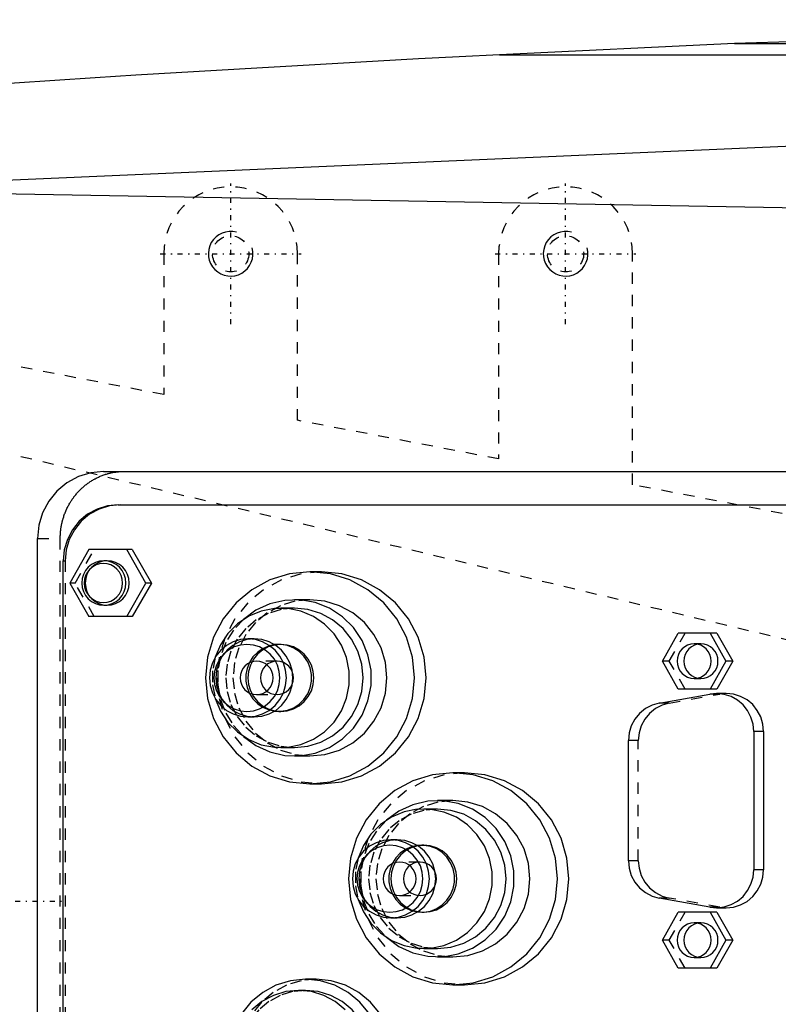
# Model space of a CAD drawing. Extents: x -706 to 156, y -125 to 125.
# Tile 8 of 12: x -469 to -401, y -9 to 79. Entities that reach past the tile are written whole.
import ezdxf

# ---------------------------------------------------------------- set-up
doc = ezdxf.new("R2010")
doc.units = 0
doc.linetypes.add('CENTER', pattern=[1.5, 0.45, -0.5, 0.05, -0.5])
doc.linetypes.add('DASHED', pattern=[2, 1, -1])
for name, color, linetype in [('AM_0', 7, 'CONTINUOUS'), ('AM_10', 7, 'CONTINUOUS'), ('AM_3', 7, 'DASHED'), ('AM_7', 7, 'CENTER')]:
    doc.layers.add(name, color=color, linetype=linetype)

msp = doc.modelspace()

# ---------------------------------------------------------------- linework, layer by layer
at = {"layer": 'AM_0', "color": 7, "linetype": 'CONTINUOUS'}
for p, q in [((-340.312, 78.973), (-404.878, 76.83)), ((-404.878, 76.83), (-425.922, 75.83)), ((-404.878, 76.83), (-188.61, 76.83)), ((-425.922, 75.83), (-184.846, 75.83)), ((-345.217, 69.995), (-575.217, 59.995)), ((-489.327, 63.73), (-392.031, 61.982)), ((-461.38, 38.5), (-364.781, 38.5)), ((-460.076, 35.5), (-366.346, 35.5)), ((-467.288, -32.5), (-467.288, 32.5)), ((-462.707, 31.5), (-464.413, 28.5)), ((-458.81, 31.5), (-462.707, 31.5)), ((-457.59, 28.5), (-459.295, 31.5)), ((-458.81, 31.5), (-457.105, 28.5)), ((-465, -30.5), (-465, 30.5)), ((-461.054, 30.5), (-461.357, 30.5)), ((-441.857, 29.5), (-442.899, 29.5)), ((-464.413, 28.5), (-462.707, 25.5)), ((-459.295, 25.5), (-457.59, 28.5)), ((-457.105, 28.5), (-458.81, 25.5)), ((-457.105, 28.5), (-457.59, 28.5)), ((-461.357, 26.5), (-461.054, 26.5)), ((-442.899, 27), (-444.288, 27)), ((-444.288, 26.25), (-445.503, 26.25)), ((-458.81, 25.5), (-462.707, 25.5)), ((-411.332, 21.5), (-409.91, 24)), ((-406.46, 24), (-409.91, 24)), ((-407.067, 24), (-405.646, 21.5)), ((-406.46, 24), (-405.038, 21.5)), ((-447.882, 23.5), (-448.455, 23.5)), ((-445.503, 23), (-445.694, 23)), ((-409.91, 19), (-411.332, 21.5)), ((-405.646, 21.5), (-407.067, 19)), ((-405.038, 21.5), (-406.46, 19)), ((-405.038, 21.5), (-405.646, 21.5)), ((-411.613, 17.735), (-407.083, 18.546)), ((-406.46, 19), (-409.91, 19)), ((-405.616, 18.598), (-406.502, 18.598)), ((-445.694, 17), (-445.503, 17)), ((-448.455, 16.5), (-447.882, 16.5)), ((-403.153, 15.198), (-403.153, 2.802)), ((-402.268, 15.198), (-403.153, 15.198)), ((-402.268, 15.198), (-402.268, 2.802)), ((-414.38, 3.613), (-414.38, 14.387)), ((-445.503, 13.75), (-444.288, 13.75)), ((-444.288, 13), (-442.899, 13)), ((-429.055, 11.5), (-430.097, 11.5)), ((-442.899, 10.5), (-441.857, 10.5)), ((-430.097, 9), (-431.486, 9)), ((-431.486, 8.25), (-432.702, 8.25)), ((-435.081, 5.5), (-435.654, 5.5)), ((-432.702, 5), (-432.893, 5)), ((-402.268, 2.802), (-403.153, 2.802)), ((-407.083, -0.546), (-411.613, 0.265)), ((-406.502, -0.598), (-405.616, -0.598)), ((-435.654, -1.5), (-435.081, -1.5)), ((-432.893, -1), (-432.702, -1)), ((-411.332, -3.5), (-409.91, -1)), ((-406.46, -1), (-409.91, -1)), ((-407.067, -1), (-405.646, -3.5)), ((-406.46, -1), (-405.038, -3.5)), ((-409.91, -6), (-411.332, -3.5)), ((-405.646, -3.5), (-407.067, -6)), ((-405.038, -3.5), (-406.46, -6)), ((-405.038, -3.5), (-405.646, -3.5)), ((-432.702, -4.25), (-431.486, -4.25)), ((-431.486, -5), (-430.097, -5)), ((-406.46, -6), (-409.91, -6)), ((-442.349, -7), (-443.304, -7)), ((-430.097, -7.5), (-429.055, -7.5)), ((-443.304, -8), (-443.912, -8))]:
    msp.add_line(p, q, dxfattribs=at)
for points in [[(-461.38, 38.5), (-462.532, 38.385), (-463.641, 38.043), (-464.662, 37.489), (-465.558, 36.743), (-466.293, 35.833), (-466.839, 34.796), (-467.175, 33.671), (-467.288, 32.5)], [(-460.076, 35.5), (-461.037, 35.404), (-461.96, 35.119), (-462.812, 34.657), (-463.558, 34.036), (-464.17, 33.278), (-464.625, 32.413), (-464.905, 31.475), (-465, 30.5)], [(-461.054, 26.5), (-460.669, 26.538), (-460.3, 26.652), (-459.959, 26.837), (-459.661, 27.086), (-459.416, 27.389), (-459.234, 27.735), (-459.122, 28.11), (-459.084, 28.5), (-459.122, 28.89), (-459.234, 29.265), (-459.416, 29.611), (-459.661, 29.914), (-459.959, 30.163), (-460.3, 30.348), (-460.669, 30.462), (-461.054, 30.5)], [(-441.857, 10.5), (-440.031, 10.683), (-438.276, 11.223), (-436.659, 12.101), (-435.241, 13.282), (-434.078, 14.722), (-433.213, 16.365), (-432.681, 18.147), (-432.501, 20), (-432.681, 21.853), (-433.213, 23.635), (-434.078, 25.278), (-435.241, 26.718), (-436.659, 27.899), (-438.276, 28.777), (-440.031, 29.317), (-441.857, 29.5)], [(-448.86, 14.761), (-447.746, 13.944), (-446.495, 13.368), (-445.155, 13.056), (-443.782, 13.019), (-442.429, 13.259), (-441.149, 13.768), (-439.994, 14.524), (-439.01, 15.497), (-438.235, 16.649), (-437.701, 17.935), (-437.428, 19.302), (-437.428, 20.698), (-437.701, 22.065), (-438.235, 23.351), (-439.01, 24.503), (-439.994, 25.476), (-441.149, 26.232), (-442.429, 26.741), (-443.782, 26.981), (-445.155, 26.944), (-446.495, 26.632), (-447.746, 26.056), (-448.86, 25.239)], [(-442.899, 13), (-441.554, 13.135), (-440.261, 13.533), (-439.069, 14.18), (-438.024, 15.05), (-437.167, 16.111), (-436.53, 17.321), (-436.137, 18.634), (-436.005, 20), (-436.137, 21.366), (-436.53, 22.679), (-437.167, 23.889), (-438.024, 24.95), (-439.069, 25.82), (-440.261, 26.467), (-441.554, 26.865), (-442.899, 27)], [(-451.384, 18.155), (-450.917, 17.027), (-450.244, 16.013), (-449.388, 15.152), (-448.384, 14.477), (-447.27, 14.013), (-446.088, 13.778), (-444.884, 13.782), (-443.703, 14.023), (-442.591, 14.494), (-441.591, 15.175), (-440.741, 16.041), (-440.072, 17.059), (-439.612, 18.189), (-439.378, 19.389), (-439.378, 20.611), (-439.612, 21.811), (-440.072, 22.941), (-440.741, 23.959), (-441.591, 24.825), (-442.591, 25.506), (-443.703, 25.977), (-444.884, 26.218), (-446.088, 26.222), (-447.27, 25.987), (-448.384, 25.523), (-449.388, 24.848), (-450.244, 23.987), (-450.917, 22.973), (-451.384, 21.845)], [(-444.288, 13.75), (-443.087, 13.87), (-441.932, 14.226), (-440.868, 14.803), (-439.936, 15.581), (-439.17, 16.528), (-438.601, 17.608), (-438.251, 18.781), (-438.133, 20), (-438.251, 21.219), (-438.601, 22.392), (-439.17, 23.472), (-439.936, 24.419), (-440.868, 25.197), (-441.932, 25.774), (-443.087, 26.13), (-444.288, 26.25)], [(-447.882, 16.5), (-447.21, 16.567), (-446.563, 16.766), (-445.967, 17.09), (-445.445, 17.525), (-445.016, 18.056), (-444.698, 18.661), (-444.502, 19.317), (-444.435, 20), (-444.502, 20.683), (-444.698, 21.339), (-445.016, 21.944), (-445.445, 22.475), (-445.967, 22.91), (-446.563, 23.234), (-447.21, 23.433), (-447.882, 23.5)], [(-446.068, 17.024), (-445.479, 17.008), (-444.899, 17.111), (-444.35, 17.329), (-443.855, 17.652), (-443.433, 18.07), (-443.101, 18.564), (-442.872, 19.115), (-442.755, 19.701), (-442.755, 20.299), (-442.872, 20.885), (-443.101, 21.436), (-443.433, 21.93), (-443.855, 22.348), (-444.35, 22.671), (-444.899, 22.889), (-445.479, 22.992), (-446.068, 22.976)], [(-445.503, 17), (-444.927, 17.058), (-444.373, 17.228), (-443.862, 17.506), (-443.414, 17.879), (-443.047, 18.333), (-442.774, 18.852), (-442.606, 19.415), (-442.549, 20), (-442.606, 20.585), (-442.774, 21.148), (-443.047, 21.667), (-443.414, 22.121), (-443.862, 22.494), (-444.373, 22.772), (-444.927, 22.942), (-445.503, 23)], [(-408.185, 23.019), (-408.47, 22.93), (-408.733, 22.786), (-408.963, 22.593), (-409.152, 22.359), (-409.292, 22.091), (-409.378, 21.802), (-409.408, 21.5), (-409.378, 21.198), (-409.292, 20.909), (-409.152, 20.641), (-408.963, 20.407), (-408.733, 20.214), (-408.47, 20.07), (-408.185, 19.981)], [(-444.479, 19.442), (-444.4, 19.716), (-444.373, 20), (-444.4, 20.284), (-444.479, 20.558)], [(-403.153, 15.198), (-403.216, 15.853), (-403.402, 16.484), (-403.704, 17.066), (-404.111, 17.579), (-404.608, 18.002), (-405.175, 18.32), (-405.793, 18.521), (-406.437, 18.597), (-407.083, 18.546)], [(-402.268, 15.198), (-402.332, 15.861), (-402.523, 16.499), (-402.832, 17.087), (-403.248, 17.602), (-403.756, 18.025), (-404.335, 18.339), (-404.963, 18.533), (-405.616, 18.598)], [(-411.613, 17.735), (-412.255, 17.552), (-412.848, 17.243), (-413.37, 16.821), (-413.798, 16.302), (-414.117, 15.708), (-414.314, 15.061), (-414.38, 14.387)], [(-429.055, -7.5), (-427.23, -7.317), (-425.475, -6.777), (-423.857, -5.899), (-422.44, -4.718), (-421.276, -3.278), (-420.411, -1.635), (-419.879, 0.147), (-419.699, 2), (-419.879, 3.853), (-420.411, 5.635), (-421.276, 7.278), (-422.44, 8.718), (-423.857, 9.899), (-425.475, 10.777), (-427.23, 11.317), (-429.055, 11.5)], [(-436.058, -3.239), (-434.944, -4.056), (-433.693, -4.632), (-432.354, -4.944), (-430.98, -4.981), (-429.627, -4.741), (-428.347, -4.232), (-427.192, -3.476), (-426.208, -2.503), (-425.433, -1.351), (-424.899, -0.065), (-424.627, 1.302), (-424.627, 2.698), (-424.899, 4.065), (-425.433, 5.351), (-426.208, 6.503), (-427.192, 7.476), (-428.347, 8.232), (-429.627, 8.741), (-430.98, 8.981), (-432.354, 8.944), (-433.693, 8.632), (-434.944, 8.056), (-436.058, 7.239)], [(-430.097, -5), (-428.752, -4.865), (-427.459, -4.467), (-426.267, -3.82), (-425.222, -2.95), (-424.365, -1.889), (-423.728, -0.679), (-423.336, 0.634), (-423.203, 2), (-423.336, 3.366), (-423.728, 4.679), (-424.365, 5.889), (-425.222, 6.95), (-426.267, 7.82), (-427.459, 8.467), (-428.752, 8.865), (-430.097, 9)], [(-438.582, 0.154), (-438.115, -0.973), (-437.442, -1.987), (-436.586, -2.848), (-435.582, -3.523), (-434.468, -3.987), (-433.286, -4.222), (-432.081, -4.218), (-430.901, -3.977), (-429.789, -3.506), (-428.789, -2.825), (-427.939, -1.959), (-427.271, -0.941), (-426.811, 0.189), (-426.576, 1.389), (-426.576, 2.611), (-426.811, 3.811), (-427.271, 4.941), (-427.939, 5.959), (-428.789, 6.825), (-429.789, 7.506), (-430.901, 7.977), (-432.081, 8.218), (-433.286, 8.222), (-434.468, 7.987), (-435.582, 7.523), (-436.586, 6.848), (-437.442, 5.987), (-438.115, 4.973), (-438.582, 3.846)], [(-431.486, -4.25), (-430.285, -4.13), (-429.131, -3.774), (-428.067, -3.197), (-427.134, -2.419), (-426.368, -1.472), (-425.8, -0.392), (-425.449, 0.781), (-425.331, 2), (-425.449, 3.219), (-425.8, 4.392), (-426.368, 5.472), (-427.134, 6.419), (-428.067, 7.197), (-429.131, 7.774), (-430.285, 8.13), (-431.486, 8.25)], [(-435.081, -1.5), (-434.408, -1.433), (-433.762, -1.234), (-433.166, -0.91), (-432.643, -0.475), (-432.215, 0.056), (-431.896, 0.661), (-431.7, 1.317), (-431.634, 2), (-431.7, 2.683), (-431.896, 3.339), (-432.215, 3.944), (-432.643, 4.475), (-433.166, 4.91), (-433.762, 5.234), (-434.408, 5.433), (-435.081, 5.5)], [(-433.266, -0.976), (-432.677, -0.992), (-432.097, -0.889), (-431.548, -0.672), (-431.053, -0.348), (-430.631, 0.07), (-430.299, 0.564), (-430.07, 1.115), (-429.953, 1.701), (-429.953, 2.299), (-430.07, 2.885), (-430.299, 3.436), (-430.631, 3.93), (-431.053, 4.348), (-431.548, 4.672), (-432.097, 4.889), (-432.677, 4.992), (-433.266, 4.976)], [(-432.702, -1), (-432.125, -0.942), (-431.571, -0.772), (-431.06, -0.494), (-430.613, -0.121), (-430.245, 0.333), (-429.972, 0.852), (-429.804, 1.415), (-429.747, 2), (-429.804, 2.585), (-429.972, 3.148), (-430.245, 3.667), (-430.613, 4.121), (-431.06, 4.494), (-431.571, 4.772), (-432.125, 4.942), (-432.702, 5)], [(-414.38, 3.613), (-414.314, 2.939), (-414.117, 2.292), (-413.798, 1.698), (-413.37, 1.179), (-412.848, 0.757), (-412.255, 0.448), (-411.613, 0.265)], [(-407.083, -0.546), (-406.437, -0.597), (-405.793, -0.521), (-405.175, -0.32), (-404.608, -0.002), (-404.111, 0.421), (-403.704, 0.934), (-403.402, 1.516), (-403.216, 2.147), (-403.153, 2.802)], [(-405.616, -0.598), (-404.963, -0.533), (-404.335, -0.339), (-403.756, -0.025), (-403.248, 0.398), (-402.832, 0.913), (-402.523, 1.501), (-402.332, 2.139), (-402.268, 2.802)], [(-431.678, 1.441), (-431.598, 1.716), (-431.572, 2), (-431.598, 2.284), (-431.678, 2.559)], [(-408.185, -1.981), (-408.47, -2.07), (-408.733, -2.214), (-408.963, -2.407), (-409.152, -2.641), (-409.292, -2.909), (-409.378, -3.198), (-409.408, -3.5), (-409.378, -3.802), (-409.292, -4.091), (-409.152, -4.359), (-408.963, -4.593), (-408.733, -4.786), (-408.47, -4.93), (-408.185, -5.019)], [(-437.572, -10.111), (-438.43, -9.05), (-439.474, -8.18), (-440.666, -7.533), (-441.959, -7.135), (-443.304, -7), (-444.649, -7.135), (-445.942, -7.533), (-447.134, -8.18), (-448.179, -9.05), (-449.036, -10.111)], [(-442.349, -21), (-441.004, -20.865), (-439.711, -20.467), (-438.519, -19.82), (-437.475, -18.95), (-436.617, -17.889), (-435.98, -16.679), (-435.588, -15.366), (-435.455, -14), (-435.588, -12.634), (-435.98, -11.321), (-436.617, -10.111), (-437.475, -9.05), (-438.519, -8.18), (-439.711, -7.533), (-441.004, -7.135), (-442.349, -7)], [(-439.734, -9.757), (-440.629, -9.011), (-441.651, -8.457), (-442.759, -8.115), (-443.912, -8), (-445.065, -8.115), (-446.173, -8.457), (-447.195, -9.011), (-448.09, -9.757)], [(-443.304, -20), (-442.151, -19.885), (-441.043, -19.543), (-440.021, -18.989), (-439.126, -18.243), (-438.391, -17.333), (-437.845, -16.296), (-437.509, -15.171), (-437.395, -14), (-437.509, -12.829), (-437.845, -11.704), (-438.391, -10.667), (-439.126, -9.757), (-440.021, -9.011), (-441.043, -8.457), (-442.151, -8.115), (-443.304, -8)]]:
    msp.add_lwpolyline(points, dxfattribs=at)
for points in [[(-461.357, 30.5), (-461.742, 30.462), (-462.111, 30.348), (-462.452, 30.163), (-462.75, 29.914), (-462.995, 29.611), (-463.177, 29.265), (-463.289, 28.89), (-463.327, 28.5), (-463.289, 28.11), (-463.177, 27.735), (-462.995, 27.389), (-462.75, 27.086), (-462.452, 26.837), (-462.111, 26.652), (-461.742, 26.538), (-461.357, 26.5), (-460.973, 26.538), (-460.604, 26.652), (-460.263, 26.837), (-459.965, 27.086), (-459.72, 27.389), (-459.538, 27.735), (-459.426, 28.11), (-459.388, 28.5), (-459.426, 28.89), (-459.538, 29.265), (-459.72, 29.611), (-459.965, 29.914), (-460.263, 30.163), (-460.604, 30.348), (-460.973, 30.462)], [(-461.401, 26.75), (-461.065, 26.784), (-460.741, 26.883), (-460.443, 27.045), (-460.182, 27.263), (-459.968, 27.528), (-459.809, 27.83), (-459.711, 28.159), (-459.677, 28.5), (-459.711, 28.841), (-459.809, 29.17), (-459.968, 29.472), (-460.182, 29.737), (-460.443, 29.955), (-460.741, 30.117), (-461.065, 30.216), (-461.401, 30.25), (-461.737, 30.216), (-462.06, 30.117), (-462.358, 29.955), (-462.619, 29.737), (-462.834, 29.472), (-462.993, 29.17), (-463.091, 28.841), (-463.124, 28.5), (-463.091, 28.159), (-462.993, 27.83), (-462.834, 27.528), (-462.619, 27.263), (-462.358, 27.045), (-462.06, 26.883), (-461.737, 26.784)], [(-442.899, 10.5), (-441.073, 10.683), (-439.318, 11.223), (-437.701, 12.101), (-436.283, 13.282), (-435.12, 14.722), (-434.255, 16.365), (-433.723, 18.147), (-433.543, 20), (-433.723, 21.853), (-434.255, 23.635), (-435.12, 25.278), (-436.283, 26.718), (-437.701, 27.899), (-439.318, 28.777), (-441.073, 29.317), (-442.899, 29.5), (-444.724, 29.317), (-446.479, 28.777), (-448.096, 27.899), (-449.514, 26.718), (-450.678, 25.278), (-451.542, 23.635), (-452.075, 21.853), (-452.254, 20), (-452.075, 18.147), (-451.542, 16.365), (-450.678, 14.722), (-449.514, 13.282), (-448.096, 12.101), (-446.479, 11.223), (-444.724, 10.683)], [(-448.455, 16.5), (-447.783, 16.567), (-447.136, 16.766), (-446.54, 17.09), (-446.018, 17.525), (-445.589, 18.056), (-445.271, 18.661), (-445.075, 19.317), (-445.008, 20), (-445.075, 20.683), (-445.271, 21.339), (-445.589, 21.944), (-446.018, 22.475), (-446.54, 22.91), (-447.136, 23.234), (-447.783, 23.433), (-448.455, 23.5), (-449.128, 23.433), (-449.774, 23.234), (-450.37, 22.91), (-450.893, 22.475), (-451.321, 21.944), (-451.64, 21.339), (-451.836, 20.683), (-451.902, 20), (-451.836, 19.317), (-451.64, 18.661), (-451.321, 18.056), (-450.893, 17.525), (-450.37, 17.09), (-449.774, 16.766), (-449.128, 16.567)], [(-448.542, 23), (-449.118, 22.942), (-449.673, 22.772), (-450.183, 22.494), (-450.631, 22.121), (-450.999, 21.667), (-451.272, 21.148), (-451.44, 20.585), (-451.496, 20), (-451.44, 19.415), (-451.272, 18.852), (-450.999, 18.333), (-450.631, 17.879), (-450.183, 17.506), (-449.673, 17.228), (-449.118, 17.058), (-448.542, 17), (-447.966, 17.058), (-447.411, 17.228), (-446.901, 17.506), (-446.453, 17.879), (-446.086, 18.333), (-445.813, 18.852), (-445.644, 19.415), (-445.588, 20), (-445.644, 20.585), (-445.813, 21.148), (-446.086, 21.667), (-446.453, 22.121), (-446.901, 22.494), (-447.411, 22.772), (-447.966, 22.942)], [(-408.489, 23.05), (-408.787, 23.02), (-409.073, 22.932), (-409.337, 22.789), (-409.568, 22.596), (-409.758, 22.361), (-409.899, 22.093), (-409.986, 21.802), (-410.015, 21.5), (-409.986, 21.198), (-409.899, 20.907), (-409.758, 20.639), (-409.568, 20.404), (-409.337, 20.211), (-409.073, 20.068), (-408.787, 19.98), (-408.489, 19.95), (-408.191, 19.98), (-407.905, 20.068), (-407.641, 20.211), (-407.41, 20.404), (-407.22, 20.639), (-407.079, 20.907), (-406.992, 21.198), (-406.962, 21.5), (-406.992, 21.802), (-407.079, 22.093), (-407.22, 22.361), (-407.41, 22.596), (-407.641, 22.789), (-407.905, 22.932), (-408.191, 23.02)], [(-430.097, -7.5), (-428.272, -7.317), (-426.517, -6.777), (-424.899, -5.899), (-423.481, -4.718), (-422.318, -3.278), (-421.453, -1.635), (-420.921, 0.147), (-420.741, 2), (-420.921, 3.853), (-421.453, 5.635), (-422.318, 7.278), (-423.481, 8.718), (-424.899, 9.899), (-426.517, 10.777), (-428.272, 11.317), (-430.097, 11.5), (-431.922, 11.317), (-433.677, 10.777), (-435.295, 9.899), (-436.712, 8.718), (-437.876, 7.278), (-438.74, 5.635), (-439.273, 3.853), (-439.453, 2), (-439.273, 0.147), (-438.74, -1.635), (-437.876, -3.278), (-436.712, -4.718), (-435.295, -5.899), (-433.677, -6.777), (-431.922, -7.317)], [(-435.654, -1.5), (-434.981, -1.433), (-434.335, -1.234), (-433.739, -0.91), (-433.216, -0.475), (-432.788, 0.056), (-432.469, 0.661), (-432.273, 1.317), (-432.207, 2), (-432.273, 2.683), (-432.469, 3.339), (-432.788, 3.944), (-433.216, 4.475), (-433.739, 4.91), (-434.335, 5.234), (-434.981, 5.433), (-435.654, 5.5), (-436.326, 5.433), (-436.973, 5.234), (-437.569, 4.91), (-438.091, 4.475), (-438.52, 3.944), (-438.838, 3.339), (-439.034, 2.683), (-439.1, 2), (-439.034, 1.317), (-438.838, 0.661), (-438.52, 0.056), (-438.091, -0.475), (-437.569, -0.91), (-436.973, -1.234), (-436.326, -1.433)], [(-435.74, 5), (-436.317, 4.942), (-436.871, 4.772), (-437.382, 4.494), (-437.83, 4.121), (-438.197, 3.667), (-438.47, 3.148), (-438.638, 2.585), (-438.695, 2), (-438.638, 1.415), (-438.47, 0.852), (-438.197, 0.333), (-437.83, -0.121), (-437.382, -0.494), (-436.871, -0.772), (-436.317, -0.942), (-435.74, -1), (-435.164, -0.942), (-434.61, -0.772), (-434.099, -0.494), (-433.651, -0.121), (-433.284, 0.333), (-433.011, 0.852), (-432.843, 1.415), (-432.786, 2), (-432.843, 2.585), (-433.011, 3.148), (-433.284, 3.667), (-433.651, 4.121), (-434.099, 4.494), (-434.61, 4.772), (-435.164, 4.942)], [(-408.489, -1.95), (-408.787, -1.98), (-409.073, -2.068), (-409.337, -2.211), (-409.568, -2.404), (-409.758, -2.639), (-409.899, -2.907), (-409.986, -3.198), (-410.015, -3.5), (-409.986, -3.802), (-409.899, -4.093), (-409.758, -4.361), (-409.568, -4.596), (-409.337, -4.789), (-409.073, -4.932), (-408.787, -5.02), (-408.489, -5.05), (-408.191, -5.02), (-407.905, -4.932), (-407.641, -4.789), (-407.41, -4.596), (-407.22, -4.361), (-407.079, -4.093), (-406.992, -3.802), (-406.962, -3.5), (-406.992, -3.198), (-407.079, -2.907), (-407.22, -2.639), (-407.41, -2.404), (-407.641, -2.211), (-407.905, -2.068), (-408.191, -1.98)]]:
    msp.add_lwpolyline(points, close=True, dxfattribs=at)
msp.add_arc((-273.054, -2920.273), 3000, 92.920822, 97.353126, dxfattribs=at)
at = {"layer": 'AM_10', "color": 7, "linetype": 'CONTINUOUS'}
for centre in [(-450, 58), (-420, 58)]:
    msp.add_arc(centre, 2, 75, 15, dxfattribs=at)
at = {"layer": 'AM_3', "color": 6, "linetype": 'DASHED'}
for p, q in [((-456, 58), (-456, 45.385)), ((-444, 43.077), (-444, 58)), ((-426, 58), (-426, 39.615)), ((-414, 37.308), (-414, 58)), ((-456, 45.385), (-480, 50)), ((-426, 39.615), (-444, 43.077)), ((-395.837, 22.363), (-478.853, 42.225)), ((-379, 30.577), (-414, 37.308)), ((-467.288, 32.5), (-465.262, 32.5)), ((-465.262, -32.5), (-465.262, 32.5)), ((-463.928, 28.5), (-462.222, 31.5)), ((-465, 30.5), (-464.826, 30.5)), ((-464.826, 30.5), (-464.826, -30.5)), ((-463.928, 28.5), (-464.413, 28.5)), ((-462.222, 25.5), (-463.928, 28.5)), ((-410.724, 21.5), (-409.303, 24)), ((-407.881, 23.05), (-408.489, 23.05)), ((-445.851, 21.5), (-447.674, 21.5)), ((-410.724, 21.5), (-411.332, 21.5)), ((-409.303, 19), (-410.724, 21.5)), ((-408.489, 19.95), (-407.881, 19.95)), ((-410.728, 17.735), (-406.198, 18.546)), ((-406.198, 18.546), (-407.083, 18.546)), ((-405.616, 18.598), (-406.198, 18.546)), ((-447.674, 18.5), (-445.851, 18.5)), ((-410.728, 17.735), (-411.613, 17.735)), ((-413.495, 14.387), (-414.38, 14.387)), ((-413.495, 3.613), (-413.495, 14.387)), ((-413.495, 3.613), (-414.38, 3.613)), ((-433.049, 3.5), (-434.872, 3.5)), ((-434.872, 0.5), (-433.049, 0.5)), ((-410.728, 0.265), (-411.613, 0.265)), ((-406.198, -0.546), (-410.728, 0.265)), ((-406.198, -0.546), (-407.083, -0.546)), ((-406.198, -0.546), (-405.616, -0.598)), ((-410.724, -3.5), (-409.303, -1)), ((-407.881, -1.95), (-408.489, -1.95)), ((-410.724, -3.5), (-411.332, -3.5)), ((-409.303, -6), (-410.724, -3.5)), ((-408.489, -5.05), (-407.881, -5.05))]:
    msp.add_line(p, q, dxfattribs=at)
for points in [[(-459.902, 35.5), (-460.863, 35.404), (-461.787, 35.119), (-462.638, 34.657), (-463.384, 34.036), (-463.997, 33.278), (-464.452, 32.413), (-464.732, 31.475), (-464.826, 30.5)], [(-461.054, 30.5), (-461.438, 30.462), (-461.807, 30.348), (-462.148, 30.163), (-462.446, 29.914), (-462.691, 29.611), (-462.873, 29.265), (-462.985, 28.89), (-463.023, 28.5), (-462.985, 28.11), (-462.873, 27.735), (-462.691, 27.389), (-462.446, 27.086), (-462.148, 26.837), (-461.807, 26.652), (-461.438, 26.538), (-461.054, 26.5)], [(-441.857, 29.5), (-443.682, 29.317), (-445.437, 28.777), (-447.054, 27.899), (-448.472, 26.718), (-449.636, 25.278), (-450.5, 23.635), (-451.033, 21.853), (-451.212, 20), (-451.033, 18.147), (-450.5, 16.365), (-449.636, 14.722), (-448.472, 13.282), (-447.054, 12.101), (-445.437, 11.223), (-443.682, 10.683), (-441.857, 10.5)], [(-442.899, 27), (-444.244, 26.865), (-445.537, 26.467), (-446.729, 25.82), (-447.773, 24.95), (-448.631, 23.889), (-449.268, 22.679), (-449.66, 21.366), (-449.792, 20), (-449.66, 18.634), (-449.268, 17.321), (-448.631, 16.111), (-447.773, 15.05), (-446.729, 14.18), (-445.537, 13.533), (-444.244, 13.135), (-442.899, 13)], [(-444.288, 26.25), (-445.489, 26.13), (-446.643, 25.774), (-447.707, 25.197), (-448.64, 24.419), (-449.406, 23.472), (-449.974, 22.392), (-450.325, 21.219), (-450.443, 20), (-450.325, 18.781), (-449.974, 17.608), (-449.406, 16.528), (-448.64, 15.581), (-447.707, 14.803), (-446.643, 14.226), (-445.489, 13.87), (-444.288, 13.75)], [(-448.86, 25.239), (-449.743, 24.279), (-450.435, 23.169), (-450.909, 21.947), (-451.151, 20.657), (-451.151, 19.343), (-450.909, 18.053), (-450.435, 16.831), (-449.743, 15.721), (-448.86, 14.761)], [(-447.882, 23.5), (-448.555, 23.433), (-449.201, 23.234), (-449.797, 22.91), (-450.319, 22.475), (-450.748, 21.944), (-451.067, 21.339), (-451.263, 20.683), (-451.329, 20), (-451.263, 19.317), (-451.067, 18.661), (-450.748, 18.056), (-450.319, 17.525), (-449.797, 17.09), (-449.201, 16.766), (-448.555, 16.567), (-447.882, 16.5)], [(-446.068, 22.976), (-446.622, 22.848), (-447.141, 22.616), (-447.608, 22.286), (-448.003, 21.872), (-448.313, 21.389), (-448.526, 20.854), (-448.635, 20.288), (-448.635, 19.712), (-448.526, 19.146), (-448.313, 18.611), (-448.003, 18.128), (-447.608, 17.714), (-447.141, 17.384), (-446.622, 17.152), (-446.068, 17.024)], [(-445.503, 23), (-446.08, 22.942), (-446.634, 22.772), (-447.145, 22.494), (-447.592, 22.121), (-447.96, 21.667), (-448.233, 21.148), (-448.401, 20.585), (-448.458, 20), (-448.401, 19.415), (-448.233, 18.852), (-447.96, 18.333), (-447.592, 17.879), (-447.145, 17.506), (-446.634, 17.228), (-446.08, 17.058), (-445.503, 17)], [(-408.185, 19.981), (-407.887, 19.95), (-407.588, 19.979), (-407.301, 20.066), (-407.036, 20.209), (-406.804, 20.402), (-406.613, 20.637), (-406.471, 20.906), (-406.384, 21.197), (-406.355, 21.5), (-406.384, 21.803), (-406.471, 22.094), (-406.613, 22.363), (-406.804, 22.598), (-407.036, 22.791), (-407.301, 22.934), (-407.588, 23.021), (-407.887, 23.05), (-408.185, 23.019)], [(-451.384, 21.845), (-451.628, 20.623), (-451.628, 19.377), (-451.384, 18.155)], [(-444.479, 20.558), (-444.614, 20.82), (-444.796, 21.05), (-445.019, 21.24), (-445.274, 21.381), (-445.552, 21.469), (-445.841, 21.5), (-446.13, 21.473), (-446.409, 21.389), (-446.666, 21.251), (-446.892, 21.064), (-447.077, 20.836), (-447.214, 20.576), (-447.299, 20.294), (-447.328, 20), (-447.299, 19.706), (-447.214, 19.424), (-447.077, 19.164), (-446.892, 18.936), (-446.666, 18.749), (-446.409, 18.611), (-446.13, 18.527), (-445.841, 18.5), (-445.552, 18.531), (-445.274, 18.619), (-445.019, 18.76), (-444.796, 18.95), (-444.614, 19.18), (-444.479, 19.442)], [(-410.728, 17.735), (-411.369, 17.552), (-411.963, 17.243), (-412.484, 16.821), (-412.913, 16.302), (-413.232, 15.708), (-413.428, 15.061), (-413.495, 14.387)], [(-429.055, 11.5), (-430.88, 11.317), (-432.635, 10.777), (-434.253, 9.899), (-435.67, 8.718), (-436.834, 7.278), (-437.698, 5.635), (-438.231, 3.853), (-438.411, 2), (-438.231, 0.147), (-437.698, -1.635), (-436.834, -3.278), (-435.67, -4.718), (-434.253, -5.899), (-432.635, -6.777), (-430.88, -7.317), (-429.055, -7.5)], [(-430.097, 9), (-431.442, 8.865), (-432.735, 8.467), (-433.927, 7.82), (-434.971, 6.95), (-435.829, 5.889), (-436.466, 4.679), (-436.858, 3.366), (-436.991, 2), (-436.858, 0.634), (-436.466, -0.679), (-435.829, -1.889), (-434.971, -2.95), (-433.927, -3.82), (-432.735, -4.467), (-431.442, -4.865), (-430.097, -5)], [(-431.486, 8.25), (-432.687, 8.13), (-433.842, 7.774), (-434.906, 7.197), (-435.838, 6.419), (-436.604, 5.472), (-437.173, 4.392), (-437.523, 3.219), (-437.641, 2), (-437.523, 0.781), (-437.173, -0.392), (-436.604, -1.472), (-435.838, -2.419), (-434.906, -3.197), (-433.842, -3.774), (-432.687, -4.13), (-431.486, -4.25)], [(-436.058, 7.239), (-436.942, 6.279), (-437.633, 5.169), (-438.108, 3.947), (-438.349, 2.657), (-438.349, 1.343), (-438.108, 0.053), (-437.633, -1.169), (-436.942, -2.279), (-436.058, -3.239)], [(-435.081, 5.5), (-435.753, 5.433), (-436.4, 5.234), (-436.996, 4.91), (-437.518, 4.475), (-437.947, 3.944), (-438.265, 3.339), (-438.461, 2.683), (-438.527, 2), (-438.461, 1.317), (-438.265, 0.661), (-437.947, 0.056), (-437.518, -0.475), (-436.996, -0.91), (-436.4, -1.234), (-435.753, -1.433), (-435.081, -1.5)], [(-433.266, 4.976), (-433.82, 4.848), (-434.34, 4.615), (-434.806, 4.286), (-435.201, 3.872), (-435.511, 3.389), (-435.725, 2.854), (-435.833, 2.288), (-435.833, 1.712), (-435.725, 1.146), (-435.511, 0.611), (-435.201, 0.128), (-434.806, -0.286), (-434.34, -0.615), (-433.82, -0.848), (-433.266, -0.976)], [(-432.702, 5), (-433.278, 4.942), (-433.832, 4.772), (-434.343, 4.494), (-434.791, 4.121), (-435.158, 3.667), (-435.431, 3.148), (-435.599, 2.585), (-435.656, 2), (-435.599, 1.415), (-435.431, 0.852), (-435.158, 0.333), (-434.791, -0.121), (-434.343, -0.494), (-433.832, -0.772), (-433.278, -0.942), (-432.702, -1)], [(-438.582, 3.846), (-438.826, 2.624), (-438.826, 1.376), (-438.582, 0.154)], [(-413.495, 3.613), (-413.428, 2.939), (-413.232, 2.292), (-412.913, 1.698), (-412.484, 1.179), (-411.963, 0.757), (-411.369, 0.448), (-410.728, 0.265)], [(-431.678, 2.559), (-431.812, 2.82), (-431.994, 3.051), (-432.218, 3.24), (-432.473, 3.381), (-432.75, 3.469), (-433.04, 3.5), (-433.329, 3.473), (-433.608, 3.389), (-433.865, 3.251), (-434.09, 3.064), (-434.275, 2.836), (-434.413, 2.576), (-434.497, 2.294), (-434.526, 2), (-434.497, 1.706), (-434.413, 1.424), (-434.275, 1.164), (-434.09, 0.936), (-433.865, 0.749), (-433.608, 0.611), (-433.329, 0.527), (-433.04, 0.5), (-432.75, 0.531), (-432.473, 0.619), (-432.218, 0.76), (-431.994, 0.949), (-431.812, 1.18), (-431.678, 1.441)], [(-408.185, -5.019), (-407.887, -5.05), (-407.588, -5.021), (-407.301, -4.934), (-407.036, -4.791), (-406.804, -4.598), (-406.613, -4.363), (-406.471, -4.094), (-406.384, -3.803), (-406.355, -3.5), (-406.384, -3.197), (-406.471, -2.906), (-406.613, -2.637), (-406.804, -2.402), (-407.036, -2.209), (-407.301, -2.066), (-407.588, -1.979), (-407.887, -1.95), (-408.185, -1.981)], [(-442.349, -7), (-443.694, -7.135), (-444.987, -7.533), (-446.179, -8.18), (-447.224, -9.05), (-448.081, -10.111), (-448.718, -11.321), (-449.11, -12.634), (-449.243, -14), (-449.11, -15.366), (-448.718, -16.679), (-448.081, -17.889), (-447.224, -18.95), (-446.179, -19.82), (-444.987, -20.467), (-443.694, -20.865), (-442.349, -21)], [(-443.304, -8), (-444.457, -8.115), (-445.565, -8.457), (-446.587, -9.011), (-447.482, -9.757), (-448.217, -10.667), (-448.763, -11.704), (-449.099, -12.829), (-449.213, -14), (-449.099, -15.171), (-448.763, -16.296), (-448.217, -17.333), (-447.482, -18.243), (-446.587, -18.989), (-445.565, -19.543), (-444.457, -19.885), (-443.304, -20)]]:
    msp.add_lwpolyline(points, dxfattribs=at)
for points in [[(-447.674, 18.5), (-447.386, 18.529), (-447.109, 18.614), (-446.853, 18.753), (-446.629, 18.939), (-446.446, 19.167), (-446.309, 19.426), (-446.225, 19.707), (-446.197, 20), (-446.225, 20.293), (-446.309, 20.574), (-446.446, 20.833), (-446.629, 21.061), (-446.853, 21.247), (-447.109, 21.386), (-447.386, 21.471), (-447.674, 21.5), (-447.962, 21.471), (-448.239, 21.386), (-448.495, 21.247), (-448.718, 21.061), (-448.902, 20.833), (-449.039, 20.574), (-449.123, 20.293), (-449.151, 20), (-449.123, 19.707), (-449.039, 19.426), (-448.902, 19.167), (-448.718, 18.939), (-448.495, 18.753), (-448.239, 18.614), (-447.962, 18.529)], [(-434.872, 0.5), (-434.584, 0.529), (-434.307, 0.614), (-434.052, 0.753), (-433.828, 0.939), (-433.644, 1.167), (-433.507, 1.426), (-433.423, 1.707), (-433.395, 2), (-433.423, 2.293), (-433.507, 2.574), (-433.644, 2.833), (-433.828, 3.061), (-434.052, 3.247), (-434.307, 3.386), (-434.584, 3.471), (-434.872, 3.5), (-435.16, 3.471), (-435.438, 3.386), (-435.693, 3.247), (-435.917, 3.061), (-436.1, 2.833), (-436.237, 2.574), (-436.321, 2.293), (-436.349, 2), (-436.321, 1.707), (-436.237, 1.426), (-436.1, 1.167), (-435.917, 0.939), (-435.693, 0.753), (-435.438, 0.614), (-435.16, 0.529)]]:
    msp.add_lwpolyline(points, close=True, dxfattribs=at)
msp.add_polyline3d([(-465.262, 32.5, 0), (-465.261, 32.542, 0), (-465.26, 32.627, 0), (-465.258, 32.712, 0), (-465.256, 32.755, 0), (-465.254, 32.797, 0), (-465.25, 32.883, 0), (-465.244, 32.969, 0), (-465.237, 33.055, 0), (-465.229, 33.142, 0), (-465.219, 33.228, 0), (-465.214, 33.271, 0), (-465.208, 33.315, 0), (-465.197, 33.401, 0), (-465.183, 33.488, 0), (-465.169, 33.575, 0), (-465.153, 33.661, 0), (-465.136, 33.748, 0), (-465.127, 33.791, 0), (-465.118, 33.834, 0), (-465.099, 33.92, 0), (-465.078, 34.007, 0), (-465.067, 34.05, 0), (-465.056, 34.092, 0), (-465.033, 34.178, 0), (-465.009, 34.263, 0), (-464.996, 34.306, 0), (-464.983, 34.348, 0), (-464.956, 34.433, 0), (-464.928, 34.517, 0), (-464.899, 34.601, 0), (-464.868, 34.685, 0), (-464.837, 34.768, 0), (-464.82, 34.809, 0), (-464.804, 34.85, 0), (-464.77, 34.932, 0), (-464.735, 35.013, 0), (-464.699, 35.094, 0), (-464.661, 35.174, 0), (-464.623, 35.253, 0), (-464.603, 35.293, 0), (-464.583, 35.332, 0), (-464.543, 35.41, 0), (-464.501, 35.488, 0), (-464.458, 35.564, 0), (-464.415, 35.64, 0), (-464.37, 35.715, 0), (-464.347, 35.752, 0), (-464.324, 35.789, 0), (-464.278, 35.862, 0), (-464.23, 35.935, 0), (-464.182, 36.006, 0), (-464.133, 36.077, 0), (-464.082, 36.146, 0), (-464.057, 36.181, 0), (-464.032, 36.215, 0), (-463.98, 36.282, 0), (-463.928, 36.349, 0), (-463.874, 36.414, 0), (-463.821, 36.479, 0), (-463.766, 36.542, 0), (-463.739, 36.574, 0), (-463.711, 36.605, 0), (-463.656, 36.666, 0), (-463.6, 36.726, 0), (-463.571, 36.755, 0), (-463.543, 36.785, 0), (-463.485, 36.843, 0), (-463.426, 36.901, 0), (-463.396, 36.93, 0), (-463.366, 36.959, 0), (-463.305, 37.015, 0), (-463.244, 37.071, 0), (-463.181, 37.126, 0), (-463.117, 37.181, 0), (-463.052, 37.234, 0), (-463.02, 37.261, 0), (-462.987, 37.287, 0), (-462.92, 37.339, 0), (-462.853, 37.39, 0), (-462.784, 37.44, 0), (-462.715, 37.489, 0), (-462.645, 37.537, 0), (-462.61, 37.561, 0), (-462.575, 37.584, 0), (-462.503, 37.63, 0), (-462.431, 37.675, 0), (-462.358, 37.719, 0), (-462.284, 37.762, 0), (-462.21, 37.804, 0), (-462.173, 37.825, 0), (-462.135, 37.845, 0), (-462.06, 37.885, 0), (-461.983, 37.923, 0), (-461.907, 37.96, 0), (-461.83, 37.996, 0), (-461.752, 38.031, 0), (-461.713, 38.048, 0), (-461.674, 38.065, 0), (-461.595, 38.097, 0), (-461.516, 38.129, 0), (-461.436, 38.159, 0), (-461.356, 38.188, 0), (-461.276, 38.215, 0), (-461.236, 38.228, 0), (-461.196, 38.241, 0), (-461.115, 38.266, 0), (-461.034, 38.29, 0), (-460.993, 38.301, 0), (-460.953, 38.312, 0), (-460.871, 38.334, 0), (-460.79, 38.353, 0), (-460.749, 38.363, 0), (-460.708, 38.372, 0), (-460.626, 38.389, 0), (-460.544, 38.405, 0), (-460.462, 38.42, 0), (-460.38, 38.434, 0), (-460.299, 38.446, 0), (-460.258, 38.452, 0), (-460.217, 38.457, 0), (-460.135, 38.466, 0), (-460.054, 38.475, 0), (-459.972, 38.482, 0), (-459.891, 38.488, 0), (-459.81, 38.493, 0), (-459.77, 38.495, 0), (-459.73, 38.496, 0), (-459.65, 38.499, 0), (-459.57, 38.5, 0), (-459.53, 38.5, 0)], dxfattribs=at)
for centre in [(-450, 58), (-420, 58)]:
    msp.add_circle(centre, 1.621, dxfattribs=at)
for centre in [(-450, 58), (-420, 58)]:
    msp.add_arc(centre, 6, 0, 180, dxfattribs=at)
at = {"layer": 'AM_7', "color": 4, "linetype": 'CENTER'}
for p, q in [((-450, 51.7), (-450, 64.3)), ((-420, 51.7), (-420, 64.3)), ((-456.3, 58), (-443.7, 58)), ((-426.3, 58), (-413.7, 58)), ((-504.95, 0), (-465.05, 0))]:
    msp.add_line(p, q, dxfattribs=at)

doc.saveas('drawing.dxf')
